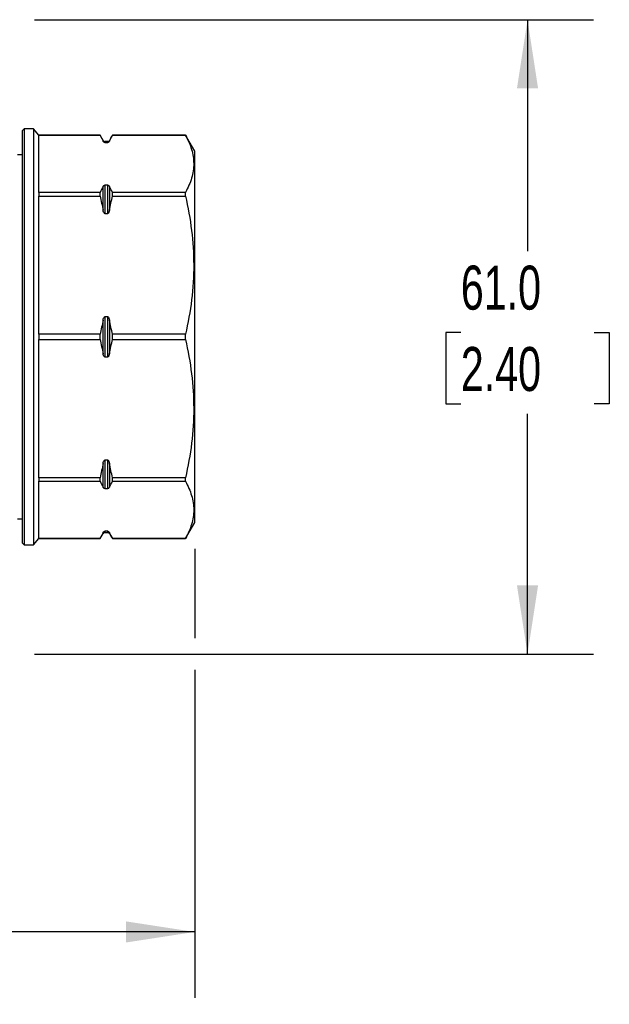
# Model space of a CAD drawing. Header units: millimetres. Extents: x 13 to 546, y 13 to 419.
# Tile 8 of 14: x 188 to 244, y 264 to 359. Entities that reach past the tile are written whole.
import ezdxf

# ---------------------------------------------------------------- set-up
doc = ezdxf.new("R2010")
doc.units = ezdxf.units.MM
doc.header["$LTSCALE"] = 2
doc.layers.add('DIMENSIONS', color=140, linetype='Continuous', lineweight=25)
doc.styles.add('SLDTEXTSTYLE0', font='TXT', dxfattribs={"width": 0.7})
doc.dimstyles.new('SLDDIMSTYLE1', dxfattribs={"dimtxt": 4.316016, "dimasz": 6.604, "dimexe": 0, "dimexo": 0.0625, "dimgap": 1.079004, "dimtad": 0, "dimtih": 1, "dimtoh": 1, "dimrnd": 1e-09, "dimzin": 12, "dimdsep": 46, "dimtxsty": 'SLDTEXTSTYLE0', "dimsah": 1, "dimcen": 0.09, "dimadec": 0, "dimazin": 3, "dimtfac": 1, "dimtofl": 0, "dimtmove": 0, "dimatfit": 3, "dimfxl": 0, "dimfrac": 2, "dimtolj": 1, "dimtzin": 12, "dimarcsym": 0})
doc.dimstyles.new('SLDDIMSTYLE5', dxfattribs={"dimtxt": 4.316016, "dimasz": 6.604, "dimexe": 0, "dimexo": 0.0625, "dimgap": 1.079004, "dimtad": 0, "dimtih": 1, "dimtoh": 1, "dimrnd": 1e-09, "dimzin": 4, "dimdsep": 46, "dimtxsty": 'SLDTEXTSTYLE0', "dimsah": 1, "dimcen": 0.09, "dimadec": 0, "dimazin": 1, "dimtfac": 1, "dimtofl": 0, "dimtmove": 0, "dimatfit": 3, "dimfxl": 0, "dimfrac": 2, "dimtolj": 1, "dimtzin": 12, "dimarcsym": 0})

# ---------------------------------------------------------------- blocks, each defined once
blk = doc.blocks.new('_D_10')
at = {"layer": 'DIMENSIONS'}
for p, q in [((188.931, 359.105), (242.691, 359.105)), ((236.341, 359.105), (236.341, 336.859)), ((229.929, 329.034), (228.479, 329.034)), ((228.479, 329.034), (228.479, 322.174)), ((242.754, 329.034), (244.203, 329.034)), ((244.203, 329.034), (244.203, 322.174)), ((228.479, 322.174), (229.929, 322.174)), ((244.203, 322.174), (242.754, 322.174)), ((236.341, 298.105), (236.341, 321.208)), ((188.931, 298.105), (242.691, 298.105))]:
    blk.add_line(p, q, dxfattribs=at)
for points in [[(236.341, 359.105), (235.325, 352.501), (237.357, 352.501)], [(236.341, 298.105), (237.357, 304.709), (235.325, 304.709)]]:
    blk.add_solid(points, dxfattribs=at)
at = {"layer": 'DIMENSIONS', "char_height": 4.2333, "attachment_point": 1, "style": 'SLDTEXTSTYLE0'}
for s, insert in [('61.0', (229.929, 335.457)), ('2.40', (229.929, 327.631))]:
    blk.add_mtext(s, dxfattribs=dict(at, insert=insert))
blk = doc.blocks.new('_D_12')
at = {"layer": 'DIMENSIONS'}
for p, q in [((109.091, 308.215), (109.091, 265.029)), ((204.341, 308.215), (204.341, 299.629)), ((204.341, 296.581), (204.341, 265.029)), ((109.091, 271.379), (143.739, 271.379)), ((149.586, 271.379), (148.137, 271.379)), ((148.137, 271.379), (148.137, 264.52)), ((162.412, 271.379), (163.861, 271.379)), ((163.861, 271.379), (163.861, 264.52)), ((204.341, 271.379), (168.259, 271.379)), ((148.137, 264.52), (149.586, 264.52)), ((163.861, 264.52), (162.412, 264.52))]:
    blk.add_line(p, q, dxfattribs=at)
for points in [[(109.091, 271.379), (115.695, 270.363), (115.695, 272.395)], [(204.341, 271.379), (197.737, 272.395), (197.737, 270.363)]]:
    blk.add_solid(points, dxfattribs=at)
at = {"layer": 'DIMENSIONS', "char_height": 4.2333, "attachment_point": 1, "style": 'SLDTEXTSTYLE0'}
for s, insert in [('95.3', (149.586, 277.803)), ('3.75', (149.586, 269.977))]:
    blk.add_mtext(s, dxfattribs=dict(at, insert=insert))

msp = doc.modelspace()

# ---------------------------------------------------------------- linework, layer by layer
for p, q in [((187.941, 348.605), (187.741, 348.405)), ((188.841, 348.605), (187.941, 348.605)), ((187.941, 348.605), (187.941, 308.605)), ((189.341, 348.005), (188.841, 348.605)), ((188.841, 348.605), (188.841, 320.952)), ((187.741, 348.405), (187.741, 308.805)), ((195.244, 348.005), (189.341, 348.005)), ((189.341, 348.005), (189.341, 348.004)), ((189.341, 342.496), (189.341, 348.004)), ((189.341, 348.004), (195.244, 348.004)), ((195.534, 347.504), (195.244, 348.005)), ((195.244, 348.004), (195.244, 348.005)), ((195.534, 347.434), (195.534, 347.504)), ((196.439, 348.005), (196.149, 347.504)), ((196.149, 347.504), (196.149, 347.434)), ((203.447, 348.005), (196.439, 348.005)), ((196.439, 348.004), (196.439, 348.005)), ((196.439, 348.004), (203.447, 348.004)), ((204.341, 346.455), (203.447, 348.005)), ((203.447, 348.004), (203.447, 348.005)), ((195.976, 347.404), (195.707, 347.404)), ((195.707, 347.404), (195.707, 347.304)), ((195.707, 347.304), (195.976, 347.304)), ((195.976, 347.304), (195.976, 347.404)), ((187.741, 346.105), (187.291, 346.105)), ((204.341, 310.755), (204.341, 346.455)), ((195.534, 340.774), (195.534, 343.065)), ((195.707, 343.195), (195.707, 340.459)), ((195.976, 343.195), (195.707, 343.195)), ((195.976, 340.459), (195.976, 343.195)), ((196.149, 343.065), (196.149, 340.774)), ((189.341, 342.496), (189.341, 342.149)), ((195.244, 342.496), (189.341, 342.496)), ((189.341, 342.149), (195.244, 342.149)), ((189.341, 328.851), (189.341, 342.149)), ((195.244, 342.149), (195.244, 342.496)), ((196.439, 342.149), (196.439, 342.496)), ((203.447, 342.496), (196.439, 342.496)), ((196.439, 342.149), (203.447, 342.149)), ((203.447, 342.149), (203.447, 342.496)), ((195.707, 340.459), (195.976, 340.459)), ((195.976, 330.54), (195.707, 330.54)), ((195.707, 330.54), (195.707, 326.671)), ((195.976, 326.671), (195.976, 330.54)), ((195.534, 326.985), (195.534, 330.226)), ((196.149, 330.226), (196.149, 326.985)), ((195.244, 328.851), (189.341, 328.851)), ((189.341, 328.851), (189.341, 328.36)), ((195.244, 328.36), (195.244, 328.851)), ((203.447, 328.851), (196.439, 328.851)), ((196.439, 328.36), (196.439, 328.851)), ((203.447, 328.36), (203.447, 328.851)), ((189.341, 328.36), (195.244, 328.36)), ((189.341, 315.062), (189.341, 328.36)), ((196.439, 328.36), (203.447, 328.36)), ((195.707, 326.671), (195.976, 326.671)), ((188.841, 320.952), (188.841, 308.605)), ((195.534, 314.146), (195.534, 316.437)), ((195.976, 316.752), (195.707, 316.752)), ((195.707, 316.752), (195.707, 314.016)), ((195.976, 314.016), (195.976, 316.752)), ((196.149, 316.437), (196.149, 314.146)), ((195.244, 315.062), (189.341, 315.062)), ((189.341, 315.062), (189.341, 314.715)), ((189.341, 309.207), (189.341, 314.715)), ((189.341, 314.715), (195.244, 314.715)), ((195.244, 314.715), (195.244, 315.062)), ((203.447, 315.062), (196.439, 315.062)), ((196.439, 314.715), (196.439, 315.062)), ((196.439, 314.715), (203.447, 314.715)), ((203.447, 314.715), (203.447, 315.062)), ((195.707, 314.016), (195.976, 314.016)), ((187.291, 311.105), (187.741, 311.105)), ((203.447, 309.205), (204.341, 310.755)), ((195.244, 309.205), (195.534, 309.707)), ((195.534, 309.707), (195.534, 309.777)), ((195.976, 309.907), (195.707, 309.907)), ((195.707, 309.907), (195.707, 309.807)), ((195.707, 309.807), (195.976, 309.807)), ((195.976, 309.807), (195.976, 309.907)), ((196.149, 309.777), (196.149, 309.707)), ((196.149, 309.707), (196.439, 309.205)), ((187.741, 308.805), (187.941, 308.605)), ((188.841, 308.605), (189.341, 309.205)), ((189.341, 309.205), (189.341, 309.207)), ((195.244, 309.207), (189.341, 309.207)), ((189.341, 309.205), (195.244, 309.205)), ((195.244, 309.207), (195.244, 309.205)), ((203.447, 309.207), (196.439, 309.207)), ((196.439, 309.207), (196.439, 309.205)), ((196.439, 309.205), (203.447, 309.205)), ((203.447, 309.205), (203.447, 309.207)), ((187.941, 308.605), (188.841, 308.605))]:
    msp.add_line(p, q)
for centre, start, end in [((195.707, 347.604), 210, 270), ((195.976, 347.604), 270, 330), ((195.707, 309.607), 90, 150), ((195.976, 309.607), 30, 90)]:
    msp.add_arc(centre, 0.2, start, end)
for points in [[(195.244, 348.004), (195.35, 347.815), (195.447, 347.625), (195.534, 347.434)], [(196.149, 347.434), (196.236, 347.625), (196.333, 347.815), (196.439, 348.004)], [(195.534, 343.065), (195.447, 342.875), (195.35, 342.685), (195.244, 342.496)], [(196.439, 342.496), (196.333, 342.685), (196.236, 342.875), (196.149, 343.065)], [(195.244, 342.149), (195.35, 341.692), (195.447, 341.234), (195.534, 340.774)], [(196.149, 340.774), (196.236, 341.234), (196.333, 341.692), (196.439, 342.149)], [(195.534, 330.226), (195.447, 329.766), (195.35, 329.307), (195.244, 328.851)], [(196.439, 328.851), (196.333, 329.307), (196.236, 329.766), (196.149, 330.226)], [(195.244, 328.36), (195.35, 327.904), (195.447, 327.445), (195.534, 326.985)], [(196.149, 326.985), (196.236, 327.445), (196.333, 327.904), (196.439, 328.36)], [(195.534, 316.437), (195.447, 315.977), (195.35, 315.519), (195.244, 315.062)], [(196.439, 315.062), (196.333, 315.519), (196.236, 315.977), (196.149, 316.437)], [(195.244, 314.715), (195.35, 314.526), (195.447, 314.336), (195.534, 314.146)], [(196.149, 314.146), (196.236, 314.336), (196.333, 314.526), (196.439, 314.715)], [(195.534, 309.777), (195.447, 309.586), (195.35, 309.396), (195.244, 309.207)], [(196.439, 309.207), (196.333, 309.396), (196.236, 309.586), (196.149, 309.777)]]:
    msp.add_open_spline(points, degree=3)
for points, knots in [([(203.447, 348.004), (203.701, 347.549), (203.902, 347.093), (204.174, 346.178), (204.245, 345.719), (204.247, 344.798), (204.177, 344.335), (203.904, 343.41), (203.701, 342.951), (203.447, 342.496)], [0, 0, 0, 0, 0.25, 0.25, 0.5, 0.5, 0.75, 0.75, 1, 1, 1, 1]), ([(195.707, 347.304), (195.69, 347.304), (195.674, 347.307), (195.648, 347.315), (195.637, 347.32), (195.609, 347.337), (195.596, 347.348), (195.56, 347.384), (195.545, 347.409), (195.534, 347.434)], [0, 0, 0, 0, 0.125, 0.125, 0.25, 0.25, 0.5, 0.5, 1, 1, 1, 1]), ([(196.149, 347.434), (196.138, 347.409), (196.122, 347.384), (196.087, 347.348), (196.073, 347.336), (196.045, 347.32), (196.035, 347.315), (196.009, 347.307), (195.993, 347.304), (195.976, 347.304)], [0, 0, 0, 0, 0.5, 0.5, 0.75, 0.75, 0.875, 0.875, 1, 1, 1, 1]), ([(195.534, 343.065), (195.545, 343.09), (195.56, 343.116), (195.596, 343.152), (195.609, 343.163), (195.637, 343.179), (195.648, 343.184), (195.674, 343.192), (195.69, 343.195), (195.707, 343.195)], [0, 0, 0, 0, 0.5, 0.5, 0.75, 0.75, 0.875, 0.875, 1, 1, 1, 1]), ([(195.976, 343.195), (195.993, 343.195), (196.009, 343.192), (196.035, 343.184), (196.046, 343.179), (196.074, 343.163), (196.087, 343.151), (196.122, 343.116), (196.138, 343.09), (196.149, 343.065)], [0, 0, 0, 0, 0.125, 0.125, 0.25, 0.25, 0.5, 0.5, 1, 1, 1, 1]), ([(203.447, 342.149), (203.701, 341.051), (203.902, 339.95), (204.174, 337.742), (204.245, 336.634), (204.247, 334.41), (204.177, 333.292), (203.904, 331.058), (203.701, 329.95), (203.447, 328.851)], [0, 0, 0, 0, 0.25, 0.25, 0.5, 0.5, 0.75, 0.75, 1, 1, 1, 1]), ([(195.707, 340.459), (195.69, 340.459), (195.674, 340.467), (195.648, 340.487), (195.637, 340.499), (195.609, 340.538), (195.596, 340.566), (195.56, 340.652), (195.545, 340.713), (195.534, 340.774)], [0, 0, 0, 0, 0.125, 0.125, 0.25, 0.25, 0.5, 0.5, 1, 1, 1, 1]), ([(196.149, 340.774), (196.138, 340.713), (196.122, 340.652), (196.087, 340.565), (196.073, 340.537), (196.045, 340.499), (196.035, 340.486), (196.009, 340.467), (195.993, 340.459), (195.976, 340.459)], [0, 0, 0, 0, 0.5, 0.5, 0.75, 0.75, 0.875, 0.875, 1, 1, 1, 1]), ([(195.534, 330.226), (195.545, 330.287), (195.56, 330.347), (195.596, 330.434), (195.609, 330.462), (195.637, 330.501), (195.648, 330.513), (195.674, 330.533), (195.69, 330.54), (195.707, 330.54)], [0, 0, 0, 0, 0.5, 0.5, 0.75, 0.75, 0.875, 0.875, 1, 1, 1, 1]), ([(195.976, 330.54), (195.993, 330.54), (196.009, 330.533), (196.035, 330.513), (196.046, 330.501), (196.074, 330.462), (196.087, 330.434), (196.122, 330.347), (196.138, 330.287), (196.149, 330.226)], [0, 0, 0, 0, 0.125, 0.125, 0.25, 0.25, 0.5, 0.5, 1, 1, 1, 1]), ([(203.447, 328.36), (203.701, 327.262), (203.902, 326.162), (204.174, 323.953), (204.245, 322.845), (204.247, 320.621), (204.177, 319.504), (203.904, 317.269), (203.701, 316.162), (203.447, 315.062)], [0, 0, 0, 0, 0.25, 0.25, 0.5, 0.5, 0.75, 0.75, 1, 1, 1, 1]), ([(195.707, 326.671), (195.69, 326.671), (195.674, 326.678), (195.648, 326.698), (195.637, 326.71), (195.609, 326.749), (195.596, 326.777), (195.56, 326.864), (195.545, 326.924), (195.534, 326.985)], [0, 0, 0, 0, 0.125, 0.125, 0.25, 0.25, 0.5, 0.5, 1, 1, 1, 1]), ([(196.149, 326.985), (196.138, 326.924), (196.122, 326.864), (196.087, 326.777), (196.073, 326.749), (196.045, 326.71), (196.035, 326.698), (196.009, 326.678), (195.993, 326.671), (195.976, 326.671)], [0, 0, 0, 0, 0.5, 0.5, 0.75, 0.75, 0.875, 0.875, 1, 1, 1, 1]), ([(195.534, 316.437), (195.545, 316.498), (195.56, 316.559), (195.596, 316.646), (195.609, 316.674), (195.637, 316.712), (195.648, 316.725), (195.674, 316.744), (195.69, 316.752), (195.707, 316.752)], [0, 0, 0, 0, 0.5, 0.5, 0.75, 0.75, 0.875, 0.875, 1, 1, 1, 1]), ([(195.976, 316.752), (195.993, 316.752), (196.009, 316.744), (196.035, 316.724), (196.046, 316.712), (196.074, 316.673), (196.087, 316.645), (196.122, 316.559), (196.138, 316.498), (196.149, 316.437)], [0, 0, 0, 0, 0.125, 0.125, 0.25, 0.25, 0.5, 0.5, 1, 1, 1, 1]), ([(203.447, 314.715), (203.701, 314.261), (203.902, 313.805), (204.174, 312.888), (204.246, 312.426), (204.246, 311.497), (204.174, 311.035), (203.902, 310.117), (203.701, 309.661), (203.447, 309.207)], [0, 0, 0, 0, 0.25, 0.25, 0.5, 0.5, 0.75, 0.75, 1, 1, 1, 1]), ([(195.707, 314.016), (195.69, 314.016), (195.674, 314.019), (195.648, 314.027), (195.637, 314.032), (195.609, 314.048), (195.596, 314.06), (195.56, 314.095), (195.545, 314.121), (195.534, 314.146)], [0, 0, 0, 0, 0.125, 0.125, 0.25, 0.25, 0.5, 0.5, 1, 1, 1, 1]), ([(196.149, 314.146), (196.138, 314.121), (196.122, 314.095), (196.087, 314.059), (196.073, 314.048), (196.045, 314.032), (196.035, 314.027), (196.009, 314.019), (195.993, 314.016), (195.976, 314.016)], [0, 0, 0, 0, 0.5, 0.5, 0.75, 0.75, 0.875, 0.875, 1, 1, 1, 1]), ([(195.534, 309.777), (195.545, 309.802), (195.56, 309.827), (195.596, 309.863), (195.609, 309.875), (195.637, 309.891), (195.648, 309.896), (195.674, 309.904), (195.69, 309.907), (195.707, 309.907)], [0, 0, 0, 0, 0.5, 0.5, 0.75, 0.75, 0.875, 0.875, 1, 1, 1, 1]), ([(195.976, 309.907), (195.993, 309.907), (196.009, 309.904), (196.035, 309.896), (196.046, 309.891), (196.074, 309.874), (196.087, 309.863), (196.122, 309.827), (196.138, 309.802), (196.149, 309.777)], [0, 0, 0, 0, 0.125, 0.125, 0.25, 0.25, 0.5, 0.5, 1, 1, 1, 1])]:
    msp.add_open_spline(points, degree=3, knots=knots)

# ---------------------------------------------------------------- dimensions: what is measured, and where the dimension line sits
at = {"layer": 'DIMENSIONS'}
dim = msp.add_linear_dim(base=(236.341, 298.105), p1=(186.391, 359.105), p2=(186.391, 298.105), angle=90, dimstyle='SLDDIMSTYLE5', dxfattribs=at)
dim.commit()
dim.dimension.update_dxf_attribs({"geometry": '_D_10', "text_midpoint": (236.341, 329.034), "dimtype": 160})
dim = msp.add_linear_dim(base=(109.091, 271.379), p1=(204.341, 310.755), p2=(109.091, 310.755), dimstyle='SLDDIMSTYLE1', dxfattribs=at)
dim.commit()
dim.dimension.update_dxf_attribs({"geometry": '_D_12', "text_midpoint": (155.999, 271.379), "dimtype": 160})

doc.saveas('drawing.dxf')
